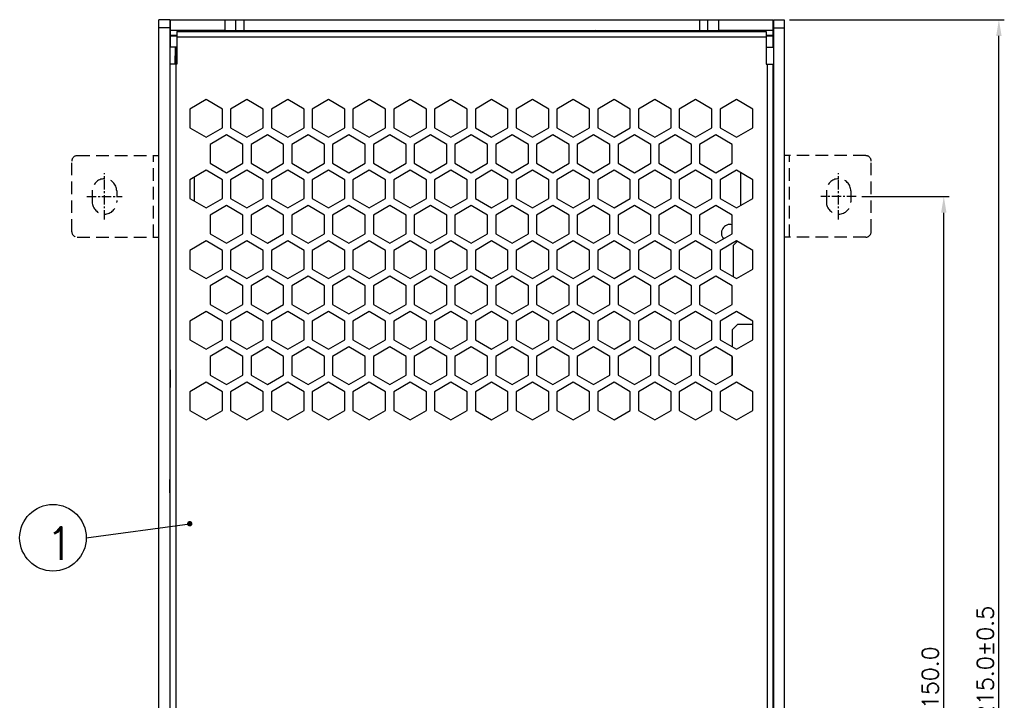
# Model space of a CAD drawing. Extents: x -31 to 1020, y 801 to 1395.
# Tile 10 of 29: x 415 to 596, y 1135 to 1260. Entities that reach past the tile are written whole.
import ezdxf

# ---------------------------------------------------------------- set-up
doc = ezdxf.new("R2010")
doc.units = 0
doc.header["$LTSCALE"] = 23.1
doc.header["$MEASUREMENT"] = 0
doc.linetypes.add('CENTER', pattern=[0.6, 0.375, -0.075, 0.075, -0.075])
doc.linetypes.add('HIDDEN', pattern=[0.375, 0.25, -0.125])
doc.layers.get('0').update_dxf_attribs({"linetype": 'CONTINUOUS'})
doc.layers.get('Defpoints').update_dxf_attribs({"linetype": 'CONTINUOUS'})
for name, color, linetype in [('00_COMPONENTS', 7, 'CONTINUOUS'), ('02___PRT_ALL_AXES', 7, 'CONTINUOUS'), ('CENTER', 130, 'CENTER'), ('DIM', 2, 'CONTINUOUS'), ('H', 6, 'HIDDEN')]:
    doc.layers.add(name, color=color, linetype=linetype)
doc.layers.add('Dimension', color=2, linetype='CONTINUOUS', lineweight=9)
doc.styles.add('SIMPLEX', font='SIMPLEX.shx')
doc.dimstyles.new('STANDARD$0', dxfattribs={"dimtxt": 3, "dimasz": 3, "dimexe": 1, "dimexo": 1, "dimgap": 1, "dimtad": 1, "dimdec": 1, "dimzin": 0, "dimdsep": 46, "dimtxsty": 'STANDARD', "dimcen": -0.5, "dimclrd": 2, "dimclre": 2, "dimclrt": 2, "dimadec": 0, "dimazin": 0, "dimtfac": 1, "dimtdec": 1, "dimtmove": 0, "dimatfit": 3, "dimfxl": 1, "dimtolj": 1, "dimtzin": 0, "dimarcsym": 0})

# ---------------------------------------------------------------- blocks, each defined once
blk = doc.blocks.new('*D34')
at = {"layer": 'Defpoints', "color": 0}
for p in [(555.95, 1260.07), (595.43, 1260.07), (555.95, 1045.07)]:
    blk.add_point(p, dxfattribs=at)
at = {"layer": 'DIM', "lineweight": -2}
for p, q in [((556.95, 1260.07), (596.43, 1260.07)), ((595.43, 1048.07), (595.43, 1257.07)), ((556.95, 1045.07), (596.43, 1045.07))]:
    blk.add_line(p, q, dxfattribs=at)
at = {"layer": 'DIM'}
for points in [[(594.93, 1257.07), (595.93, 1257.07), (595.43, 1260.07)], [(594.93, 1048.07), (595.93, 1048.07), (595.43, 1045.07)]]:
    blk.add_solid(points, dxfattribs=at)
at = {"layer": 'DIM', "insert": (592.93, 1140.85), "char_height": 3, "attachment_point": 5, "rotation": 90, "style": 'SIMPLEX'}
blk.add_mtext('\\A1;*215.0±0.5', dxfattribs=at)
blk = doc.blocks.new('*D61')
at = {"layer": 'Defpoints', "color": 0}
for p in [(569.2, 1227.57), (585.3, 1227.57), (569.2, 1077.57)]:
    blk.add_point(p, dxfattribs=at)
at = {"layer": 'Dimension', "lineweight": -2}
for p, q in [((570.2, 1227.57), (586.3, 1227.57)), ((585.3, 1080.57), (585.3, 1224.57)), ((570.2, 1077.57), (586.3, 1077.57))]:
    blk.add_line(p, q, dxfattribs=at)
at = {"layer": 'Dimension'}
for points in [[(584.8, 1224.57), (585.8, 1224.57), (585.3, 1227.57)], [(584.8, 1080.57), (585.8, 1080.57), (585.3, 1077.57)]]:
    blk.add_solid(points, dxfattribs=at)
at = {"layer": 'Dimension', "insert": (582.8, 1139.08), "char_height": 3, "attachment_point": 5, "rotation": 90, "style": 'SIMPLEX'}
blk.add_mtext('\\A1;150.0', dxfattribs=at)

msp = doc.modelspace()

# ---------------------------------------------------------------- linework, layer by layer
at = {"color": 7, "linetype": 'Continuous'}
for p, q in [((440.95, 1045.07), (440.95, 1260.07)), ((442.95, 1260.07), (440.95, 1260.07)), ((442.95, 1258.57), (440.95, 1258.57)), ((443.05, 1260.07), (443.05, 1255.04)), ((443.05, 1260.07), (553.85, 1260.07)), ((453.05, 1260.07), (453.05, 1257.87)), ((455.05, 1260.07), (455.05, 1258.07)), ((456.55, 1260.07), (456.55, 1258.07)), ((540.35, 1260.07), (540.35, 1258.07)), ((541.85, 1260.07), (541.85, 1258.07)), ((543.85, 1260.07), (543.85, 1257.87)), ((553.85, 1260.07), (553.85, 1255.04)), ((553.95, 1260.07), (555.95, 1260.07)), ((553.95, 1258.57), (555.95, 1258.57)), ((555.95, 1260.07), (555.95, 1045.07)), ((453.05, 1258.07), (443.05, 1258.07)), ((443.05, 1257.2), (444.25, 1257.2)), ((444.25, 1257.04), (443.05, 1257.04)), ((444.25, 1257.87), (444.25, 1251.87)), ((444.25, 1257.87), (552.65, 1257.87)), ((552.65, 1256.87), (444.25, 1256.87)), ((553.85, 1258.07), (543.85, 1258.07)), ((552.65, 1257.87), (552.65, 1251.87)), ((552.65, 1257.2), (553.85, 1257.2)), ((553.85, 1257.04), (552.65, 1257.04)), ((443.05, 1063.57), (443.05, 1251.87)), ((444.25, 1251.87), (443.05, 1251.87)), ((444.05, 1251.87), (444.05, 1063.57)), ((552.65, 1251.87), (553.85, 1251.87)), ((552.85, 1063.57), (552.85, 1251.87)), ((553.85, 1251.87), (553.85, 1063.57)), ((449.65, 1245.37), (446.65, 1243.63)), ((452.65, 1243.63), (449.65, 1245.37)), ((457.15, 1245.37), (454.15, 1243.63)), ((460.15, 1243.63), (457.15, 1245.37)), ((464.65, 1245.37), (461.65, 1243.63)), ((467.65, 1243.63), (464.65, 1245.37)), ((472.15, 1245.37), (469.15, 1243.63)), ((475.15, 1243.63), (472.15, 1245.37)), ((479.65, 1245.37), (476.65, 1243.63)), ((482.65, 1243.63), (479.65, 1245.37)), ((487.15, 1245.37), (484.15, 1243.63)), ((490.15, 1243.63), (487.15, 1245.37)), ((494.65, 1245.37), (491.65, 1243.63)), ((497.65, 1243.63), (494.65, 1245.37)), ((502.15, 1245.37), (499.15, 1243.63)), ((505.15, 1243.63), (502.15, 1245.37)), ((509.65, 1245.37), (506.65, 1243.63)), ((512.65, 1243.63), (509.65, 1245.37)), ((517.15, 1245.37), (514.15, 1243.63)), ((520.15, 1243.63), (517.15, 1245.37)), ((524.65, 1245.37), (521.65, 1243.63)), ((527.65, 1243.63), (524.65, 1245.37)), ((532.15, 1245.37), (529.15, 1243.63)), ((535.15, 1243.63), (532.15, 1245.37)), ((539.65, 1245.37), (536.65, 1243.63)), ((542.65, 1243.63), (539.65, 1245.37)), ((547.15, 1245.37), (544.15, 1243.63)), ((550.15, 1243.63), (547.15, 1245.37)), ((446.65, 1243.63), (446.65, 1240.17)), ((452.65, 1240.17), (452.65, 1243.63)), ((454.15, 1243.63), (454.15, 1240.17)), ((460.15, 1240.17), (460.15, 1243.63)), ((461.65, 1243.63), (461.65, 1240.17)), ((467.65, 1240.17), (467.65, 1243.63)), ((469.15, 1243.63), (469.15, 1240.17)), ((475.15, 1240.17), (475.15, 1243.63)), ((476.65, 1243.63), (476.65, 1240.17)), ((482.65, 1240.17), (482.65, 1243.63)), ((484.15, 1243.63), (484.15, 1240.17)), ((490.15, 1240.17), (490.15, 1243.63)), ((491.65, 1243.63), (491.65, 1240.17)), ((497.65, 1240.17), (497.65, 1243.63)), ((499.15, 1243.63), (499.15, 1240.17)), ((505.15, 1240.17), (505.15, 1243.63)), ((506.65, 1243.63), (506.65, 1240.17)), ((512.65, 1240.17), (512.65, 1243.63)), ((514.15, 1243.63), (514.15, 1240.17)), ((520.15, 1240.17), (520.15, 1243.63)), ((521.65, 1243.63), (521.65, 1240.17)), ((527.65, 1240.17), (527.65, 1243.63)), ((529.15, 1243.63), (529.15, 1240.17)), ((535.15, 1240.17), (535.15, 1243.63)), ((536.65, 1243.63), (536.65, 1240.17)), ((542.65, 1240.17), (542.65, 1243.63)), ((544.15, 1243.63), (544.15, 1240.17)), ((550.15, 1240.17), (550.15, 1243.63)), ((446.65, 1240.17), (449.65, 1238.44)), ((449.65, 1238.44), (452.65, 1240.17)), ((453.4, 1238.87), (450.4, 1237.14)), ((456.4, 1237.14), (453.4, 1238.87)), ((454.15, 1240.17), (457.15, 1238.44)), ((457.15, 1238.44), (460.15, 1240.17)), ((460.9, 1238.87), (457.9, 1237.14)), ((463.9, 1237.14), (460.9, 1238.87)), ((461.65, 1240.17), (464.65, 1238.44)), ((464.65, 1238.44), (467.65, 1240.17)), ((468.4, 1238.87), (465.4, 1237.14)), ((471.4, 1237.14), (468.4, 1238.87)), ((469.15, 1240.17), (472.15, 1238.44)), ((472.15, 1238.44), (475.15, 1240.17)), ((475.9, 1238.87), (472.9, 1237.14)), ((478.9, 1237.14), (475.9, 1238.87)), ((476.65, 1240.17), (479.65, 1238.44)), ((479.65, 1238.44), (482.65, 1240.17)), ((483.4, 1238.87), (480.4, 1237.14)), ((486.4, 1237.14), (483.4, 1238.87)), ((484.15, 1240.17), (487.15, 1238.44)), ((487.15, 1238.44), (490.15, 1240.17)), ((490.9, 1238.87), (487.9, 1237.14)), ((493.9, 1237.14), (490.9, 1238.87)), ((491.65, 1240.17), (494.65, 1238.44)), ((494.65, 1238.44), (497.65, 1240.17)), ((498.4, 1238.87), (495.4, 1237.14)), ((501.4, 1237.14), (498.4, 1238.87)), ((499.15, 1240.17), (502.15, 1238.44)), ((502.15, 1238.44), (505.15, 1240.17)), ((505.9, 1238.87), (502.9, 1237.14)), ((508.9, 1237.14), (505.9, 1238.87)), ((506.65, 1240.17), (509.65, 1238.44)), ((509.65, 1238.44), (512.65, 1240.17)), ((513.4, 1238.87), (510.4, 1237.14)), ((516.4, 1237.14), (513.4, 1238.87)), ((514.15, 1240.17), (517.15, 1238.44)), ((517.15, 1238.44), (520.15, 1240.17)), ((520.9, 1238.87), (517.9, 1237.14)), ((523.9, 1237.14), (520.9, 1238.87)), ((521.65, 1240.17), (524.65, 1238.44)), ((524.65, 1238.44), (527.65, 1240.17)), ((528.4, 1238.87), (525.4, 1237.14)), ((531.4, 1237.14), (528.4, 1238.87)), ((529.15, 1240.17), (532.15, 1238.44)), ((532.15, 1238.44), (535.15, 1240.17)), ((535.9, 1238.87), (532.9, 1237.14)), ((538.9, 1237.14), (535.9, 1238.87)), ((536.65, 1240.17), (539.65, 1238.44)), ((539.65, 1238.44), (542.65, 1240.17)), ((543.4, 1238.87), (540.4, 1237.14)), ((546.4, 1237.14), (543.4, 1238.87)), ((544.15, 1240.17), (547.15, 1238.44)), ((547.15, 1238.44), (550.15, 1240.17)), ((450.4, 1237.14), (450.4, 1233.68)), ((456.4, 1233.68), (456.4, 1237.14)), ((457.9, 1237.14), (457.9, 1233.68)), ((463.9, 1233.68), (463.9, 1237.14)), ((465.4, 1237.14), (465.4, 1233.68)), ((471.4, 1233.68), (471.4, 1237.14)), ((472.9, 1237.14), (472.9, 1233.68)), ((478.9, 1233.68), (478.9, 1237.14)), ((480.4, 1237.14), (480.4, 1233.68)), ((486.4, 1233.68), (486.4, 1237.14)), ((487.9, 1237.14), (487.9, 1233.68)), ((493.9, 1233.68), (493.9, 1237.14)), ((495.4, 1237.14), (495.4, 1233.68)), ((501.4, 1233.68), (501.4, 1237.14)), ((502.9, 1237.14), (502.9, 1233.68)), ((508.9, 1233.68), (508.9, 1237.14)), ((510.4, 1237.14), (510.4, 1233.68)), ((516.4, 1233.68), (516.4, 1237.14)), ((517.9, 1237.14), (517.9, 1233.68)), ((523.9, 1233.68), (523.9, 1237.14)), ((525.4, 1237.14), (525.4, 1233.68)), ((531.4, 1233.68), (531.4, 1237.14)), ((532.9, 1237.14), (532.9, 1233.68)), ((538.9, 1233.68), (538.9, 1237.14)), ((540.4, 1237.14), (540.4, 1233.68)), ((546.4, 1233.68), (546.4, 1237.14)), ((450.4, 1233.68), (453.4, 1231.94)), ((453.4, 1231.94), (456.4, 1233.68)), ((457.9, 1233.68), (460.9, 1231.94)), ((460.9, 1231.94), (463.9, 1233.68)), ((465.4, 1233.68), (468.4, 1231.94)), ((468.4, 1231.94), (471.4, 1233.68)), ((472.9, 1233.68), (475.9, 1231.94)), ((475.9, 1231.94), (478.9, 1233.68)), ((480.4, 1233.68), (483.4, 1231.94)), ((483.4, 1231.94), (486.4, 1233.68)), ((487.9, 1233.68), (490.9, 1231.94)), ((490.9, 1231.94), (493.9, 1233.68)), ((495.4, 1233.68), (498.4, 1231.94)), ((498.4, 1231.94), (501.4, 1233.68)), ((502.9, 1233.68), (505.9, 1231.94)), ((505.9, 1231.94), (508.9, 1233.68)), ((510.4, 1233.68), (513.4, 1231.94)), ((513.4, 1231.94), (516.4, 1233.68)), ((517.9, 1233.68), (520.9, 1231.94)), ((520.9, 1231.94), (523.9, 1233.68)), ((525.4, 1233.68), (528.4, 1231.94)), ((528.4, 1231.94), (531.4, 1233.68)), ((532.9, 1233.68), (535.9, 1231.94)), ((535.9, 1231.94), (538.9, 1233.68)), ((540.4, 1233.68), (543.4, 1231.94)), ((543.4, 1231.94), (546.4, 1233.68)), ((449.65, 1232.38), (446.65, 1230.64)), ((452.65, 1230.64), (449.65, 1232.38)), ((457.15, 1232.38), (454.15, 1230.64)), ((460.15, 1230.64), (457.15, 1232.38)), ((464.65, 1232.38), (461.65, 1230.64)), ((467.65, 1230.64), (464.65, 1232.38)), ((472.15, 1232.38), (469.15, 1230.64)), ((475.15, 1230.64), (472.15, 1232.38)), ((479.65, 1232.38), (476.65, 1230.64)), ((482.65, 1230.64), (479.65, 1232.38)), ((487.15, 1232.38), (484.15, 1230.64)), ((490.15, 1230.64), (487.15, 1232.38)), ((494.65, 1232.38), (491.65, 1230.64)), ((497.65, 1230.64), (494.65, 1232.38)), ((502.15, 1232.38), (499.15, 1230.64)), ((505.15, 1230.64), (502.15, 1232.38)), ((509.65, 1232.38), (506.65, 1230.64)), ((512.65, 1230.64), (509.65, 1232.38)), ((517.15, 1232.38), (514.15, 1230.64)), ((520.15, 1230.64), (517.15, 1232.38)), ((524.65, 1232.38), (521.65, 1230.64)), ((527.65, 1230.64), (524.65, 1232.38)), ((532.15, 1232.38), (529.15, 1230.64)), ((535.15, 1230.64), (532.15, 1232.38)), ((539.65, 1232.38), (536.65, 1230.64)), ((542.65, 1230.64), (539.65, 1232.38)), ((547.15, 1232.38), (544.15, 1230.64)), ((550.15, 1230.64), (547.15, 1232.38)), ((446.65, 1230.64), (446.65, 1227.18)), ((452.65, 1227.18), (452.65, 1230.64)), ((454.15, 1230.64), (454.15, 1227.18)), ((460.15, 1227.18), (460.15, 1230.64)), ((461.65, 1230.64), (461.65, 1227.18)), ((467.65, 1227.18), (467.65, 1230.64)), ((469.15, 1230.64), (469.15, 1227.18)), ((475.15, 1227.18), (475.15, 1230.64)), ((476.65, 1230.64), (476.65, 1227.18)), ((482.65, 1227.18), (482.65, 1230.64)), ((484.15, 1230.64), (484.15, 1227.18)), ((490.15, 1227.18), (490.15, 1230.64)), ((491.65, 1230.64), (491.65, 1227.18)), ((497.65, 1227.18), (497.65, 1230.64)), ((499.15, 1230.64), (499.15, 1227.18)), ((505.15, 1227.18), (505.15, 1230.64)), ((506.65, 1230.64), (506.65, 1227.18)), ((512.65, 1227.18), (512.65, 1230.64)), ((514.15, 1230.64), (514.15, 1227.18)), ((520.15, 1227.18), (520.15, 1230.64)), ((521.65, 1230.64), (521.65, 1227.18)), ((527.65, 1227.18), (527.65, 1230.64)), ((529.15, 1230.64), (529.15, 1227.18)), ((535.15, 1227.18), (535.15, 1230.64)), ((536.65, 1230.64), (536.65, 1227.18)), ((542.65, 1227.18), (542.65, 1230.64)), ((544.15, 1230.64), (544.15, 1227.18)), ((550.15, 1227.18), (550.15, 1230.64)), ((446.65, 1227.18), (449.65, 1225.45)), ((449.65, 1225.45), (452.65, 1227.18)), ((453.4, 1225.88), (450.4, 1224.15)), ((456.4, 1224.15), (453.4, 1225.88)), ((454.15, 1227.18), (457.15, 1225.45)), ((457.15, 1225.45), (460.15, 1227.18)), ((460.9, 1225.88), (457.9, 1224.15)), ((463.9, 1224.15), (460.9, 1225.88)), ((461.65, 1227.18), (464.65, 1225.45)), ((464.65, 1225.45), (467.65, 1227.18)), ((468.4, 1225.88), (465.4, 1224.15)), ((471.4, 1224.15), (468.4, 1225.88)), ((469.15, 1227.18), (472.15, 1225.45)), ((472.15, 1225.45), (475.15, 1227.18)), ((475.9, 1225.88), (472.9, 1224.15)), ((478.9, 1224.15), (475.9, 1225.88)), ((476.65, 1227.18), (479.65, 1225.45)), ((479.65, 1225.45), (482.65, 1227.18)), ((483.4, 1225.88), (480.4, 1224.15)), ((486.4, 1224.15), (483.4, 1225.88)), ((484.15, 1227.18), (487.15, 1225.45)), ((487.15, 1225.45), (490.15, 1227.18)), ((490.9, 1225.88), (487.9, 1224.15)), ((493.9, 1224.15), (490.9, 1225.88)), ((491.65, 1227.18), (494.65, 1225.45)), ((494.65, 1225.45), (497.65, 1227.18)), ((498.4, 1225.88), (495.4, 1224.15)), ((501.4, 1224.15), (498.4, 1225.88)), ((499.15, 1227.18), (502.15, 1225.45)), ((502.15, 1225.45), (505.15, 1227.18)), ((505.9, 1225.88), (502.9, 1224.15)), ((508.9, 1224.15), (505.9, 1225.88)), ((506.65, 1227.18), (509.65, 1225.45)), ((509.65, 1225.45), (512.65, 1227.18)), ((513.4, 1225.88), (510.4, 1224.15)), ((516.4, 1224.15), (513.4, 1225.88)), ((514.15, 1227.18), (517.15, 1225.45)), ((517.15, 1225.45), (520.15, 1227.18)), ((520.9, 1225.88), (517.9, 1224.15)), ((523.9, 1224.15), (520.9, 1225.88)), ((521.65, 1227.18), (524.65, 1225.45)), ((524.65, 1225.45), (527.65, 1227.18)), ((528.4, 1225.88), (525.4, 1224.15)), ((531.4, 1224.15), (528.4, 1225.88)), ((529.15, 1227.18), (532.15, 1225.45)), ((532.15, 1225.45), (535.15, 1227.18)), ((535.9, 1225.88), (532.9, 1224.15)), ((538.9, 1224.15), (535.9, 1225.88)), ((536.65, 1227.18), (539.65, 1225.45)), ((539.65, 1225.45), (542.65, 1227.18)), ((543.4, 1225.88), (540.4, 1224.15)), ((546.4, 1224.15), (543.4, 1225.88)), ((544.15, 1227.18), (547.15, 1225.45)), ((547.15, 1225.45), (550.15, 1227.18)), ((450.4, 1224.15), (450.4, 1220.68)), ((456.4, 1220.68), (456.4, 1224.15)), ((457.9, 1224.15), (457.9, 1220.68)), ((463.9, 1220.68), (463.9, 1224.15)), ((465.4, 1224.15), (465.4, 1220.68)), ((471.4, 1220.68), (471.4, 1224.15)), ((472.9, 1224.15), (472.9, 1220.68)), ((478.9, 1220.68), (478.9, 1224.15)), ((480.4, 1224.15), (480.4, 1220.68)), ((486.4, 1220.68), (486.4, 1224.15)), ((487.9, 1224.15), (487.9, 1220.68)), ((493.9, 1220.68), (493.9, 1224.15)), ((495.4, 1224.15), (495.4, 1220.68)), ((501.4, 1220.68), (501.4, 1224.15)), ((502.9, 1224.15), (502.9, 1220.68)), ((508.9, 1220.68), (508.9, 1224.15)), ((510.4, 1224.15), (510.4, 1220.68)), ((516.4, 1220.68), (516.4, 1224.15)), ((517.9, 1224.15), (517.9, 1220.68)), ((523.9, 1220.68), (523.9, 1224.15)), ((525.4, 1224.15), (525.4, 1220.68)), ((531.4, 1220.68), (531.4, 1224.15)), ((532.9, 1224.15), (532.9, 1220.68)), ((538.9, 1220.68), (538.9, 1224.15)), ((540.4, 1224.15), (540.4, 1220.68)), ((546.4, 1220.68), (546.4, 1224.15)), ((450.4, 1220.68), (453.4, 1218.95)), ((453.4, 1218.95), (456.4, 1220.68)), ((457.9, 1220.68), (460.9, 1218.95)), ((460.9, 1218.95), (463.9, 1220.68)), ((465.4, 1220.68), (468.4, 1218.95)), ((468.4, 1218.95), (471.4, 1220.68)), ((472.9, 1220.68), (475.9, 1218.95)), ((475.9, 1218.95), (478.9, 1220.68)), ((480.4, 1220.68), (483.4, 1218.95)), ((483.4, 1218.95), (486.4, 1220.68)), ((487.9, 1220.68), (490.9, 1218.95)), ((490.9, 1218.95), (493.9, 1220.68)), ((495.4, 1220.68), (498.4, 1218.95)), ((498.4, 1218.95), (501.4, 1220.68)), ((502.9, 1220.68), (505.9, 1218.95)), ((505.9, 1218.95), (508.9, 1220.68)), ((510.4, 1220.68), (513.4, 1218.95)), ((513.4, 1218.95), (516.4, 1220.68)), ((517.9, 1220.68), (520.9, 1218.95)), ((520.9, 1218.95), (523.9, 1220.68)), ((525.4, 1220.68), (528.4, 1218.95)), ((528.4, 1218.95), (531.4, 1220.68)), ((532.9, 1220.68), (535.9, 1218.95)), ((535.9, 1218.95), (538.9, 1220.68)), ((540.4, 1220.68), (543.4, 1218.95)), ((543.4, 1218.95), (546.4, 1220.68)), ((449.65, 1219.39), (446.65, 1217.65)), ((452.65, 1217.65), (449.65, 1219.39)), ((457.15, 1219.39), (454.15, 1217.65)), ((460.15, 1217.65), (457.15, 1219.39)), ((464.65, 1219.39), (461.65, 1217.65)), ((467.65, 1217.65), (464.65, 1219.39)), ((472.15, 1219.39), (469.15, 1217.65)), ((475.15, 1217.65), (472.15, 1219.39)), ((479.65, 1219.39), (476.65, 1217.65)), ((482.65, 1217.65), (479.65, 1219.39)), ((487.15, 1219.39), (484.15, 1217.65)), ((490.15, 1217.65), (487.15, 1219.39)), ((494.65, 1219.39), (491.65, 1217.65)), ((497.65, 1217.65), (494.65, 1219.39)), ((502.15, 1219.39), (499.15, 1217.65)), ((505.15, 1217.65), (502.15, 1219.39)), ((509.65, 1219.39), (506.65, 1217.65)), ((512.65, 1217.65), (509.65, 1219.39)), ((517.15, 1219.39), (514.15, 1217.65)), ((520.15, 1217.65), (517.15, 1219.39)), ((524.65, 1219.39), (521.65, 1217.65)), ((527.65, 1217.65), (524.65, 1219.39)), ((532.15, 1219.39), (529.15, 1217.65)), ((535.15, 1217.65), (532.15, 1219.39)), ((539.65, 1219.39), (536.65, 1217.65)), ((542.65, 1217.65), (539.65, 1219.39)), ((547.15, 1219.39), (544.15, 1217.65)), ((550.15, 1217.65), (547.15, 1219.39)), ((446.65, 1217.65), (446.65, 1214.19)), ((452.65, 1214.19), (452.65, 1217.65)), ((454.15, 1217.65), (454.15, 1214.19)), ((460.15, 1214.19), (460.15, 1217.65)), ((461.65, 1217.65), (461.65, 1214.19)), ((467.65, 1214.19), (467.65, 1217.65)), ((469.15, 1217.65), (469.15, 1214.19)), ((475.15, 1214.19), (475.15, 1217.65)), ((476.65, 1217.65), (476.65, 1214.19)), ((482.65, 1214.19), (482.65, 1217.65)), ((484.15, 1217.65), (484.15, 1214.19)), ((490.15, 1214.19), (490.15, 1217.65)), ((491.65, 1217.65), (491.65, 1214.19)), ((497.65, 1214.19), (497.65, 1217.65)), ((499.15, 1217.65), (499.15, 1214.19)), ((505.15, 1214.19), (505.15, 1217.65)), ((506.65, 1217.65), (506.65, 1214.19)), ((512.65, 1214.19), (512.65, 1217.65)), ((514.15, 1217.65), (514.15, 1214.19)), ((520.15, 1214.19), (520.15, 1217.65)), ((521.65, 1217.65), (521.65, 1214.19)), ((527.65, 1214.19), (527.65, 1217.65)), ((529.15, 1217.65), (529.15, 1214.19)), ((535.15, 1214.19), (535.15, 1217.65)), ((536.65, 1217.65), (536.65, 1214.19)), ((542.65, 1214.19), (542.65, 1217.65)), ((544.15, 1217.65), (544.15, 1214.19)), ((550.15, 1214.19), (550.15, 1217.65)), ((553.95, 1215.87), (553.85, 1215.87)), ((446.65, 1214.19), (449.65, 1212.46)), ((449.65, 1212.46), (452.65, 1214.19)), ((454.15, 1214.19), (457.15, 1212.46)), ((457.15, 1212.46), (460.15, 1214.19)), ((461.65, 1214.19), (464.65, 1212.46)), ((464.65, 1212.46), (467.65, 1214.19)), ((469.15, 1214.19), (472.15, 1212.46)), ((472.15, 1212.46), (475.15, 1214.19)), ((476.65, 1214.19), (479.65, 1212.46)), ((479.65, 1212.46), (482.65, 1214.19)), ((484.15, 1214.19), (487.15, 1212.46)), ((487.15, 1212.46), (490.15, 1214.19)), ((491.65, 1214.19), (494.65, 1212.46)), ((494.65, 1212.46), (497.65, 1214.19)), ((499.15, 1214.19), (502.15, 1212.46)), ((502.15, 1212.46), (505.15, 1214.19)), ((506.65, 1214.19), (509.65, 1212.46)), ((509.65, 1212.46), (512.65, 1214.19)), ((514.15, 1214.19), (517.15, 1212.46)), ((517.15, 1212.46), (520.15, 1214.19)), ((521.65, 1214.19), (524.65, 1212.46)), ((524.65, 1212.46), (527.65, 1214.19)), ((529.15, 1214.19), (532.15, 1212.46)), ((532.15, 1212.46), (535.15, 1214.19)), ((536.65, 1214.19), (539.65, 1212.46)), ((539.65, 1212.46), (542.65, 1214.19)), ((544.15, 1214.19), (547.15, 1212.46)), ((547.15, 1212.46), (550.15, 1214.19)), ((453.4, 1212.89), (450.4, 1211.16)), ((456.4, 1211.16), (453.4, 1212.89)), ((460.9, 1212.89), (457.9, 1211.16)), ((463.9, 1211.16), (460.9, 1212.89)), ((468.4, 1212.89), (465.4, 1211.16)), ((471.4, 1211.16), (468.4, 1212.89)), ((475.9, 1212.89), (472.9, 1211.16)), ((478.9, 1211.16), (475.9, 1212.89)), ((483.4, 1212.89), (480.4, 1211.16)), ((486.4, 1211.16), (483.4, 1212.89)), ((490.9, 1212.89), (487.9, 1211.16)), ((493.9, 1211.16), (490.9, 1212.89)), ((498.4, 1212.89), (495.4, 1211.16)), ((501.4, 1211.16), (498.4, 1212.89)), ((505.9, 1212.89), (502.9, 1211.16)), ((508.9, 1211.16), (505.9, 1212.89)), ((513.4, 1212.89), (510.4, 1211.16)), ((516.4, 1211.16), (513.4, 1212.89)), ((520.9, 1212.89), (517.9, 1211.16)), ((523.9, 1211.16), (520.9, 1212.89)), ((528.4, 1212.89), (525.4, 1211.16)), ((531.4, 1211.16), (528.4, 1212.89)), ((535.9, 1212.89), (532.9, 1211.16)), ((538.9, 1211.16), (535.9, 1212.89)), ((543.4, 1212.89), (540.4, 1211.16)), ((546.4, 1211.16), (543.4, 1212.89)), ((450.4, 1211.16), (450.4, 1207.69)), ((456.4, 1207.69), (456.4, 1211.16)), ((457.9, 1211.16), (457.9, 1207.69)), ((463.9, 1207.69), (463.9, 1211.16)), ((465.4, 1211.16), (465.4, 1207.69)), ((471.4, 1207.69), (471.4, 1211.16)), ((472.9, 1211.16), (472.9, 1207.69)), ((478.9, 1207.69), (478.9, 1211.16)), ((480.4, 1211.16), (480.4, 1207.69)), ((486.4, 1207.69), (486.4, 1211.16)), ((487.9, 1211.16), (487.9, 1207.69)), ((493.9, 1207.69), (493.9, 1211.16)), ((495.4, 1211.16), (495.4, 1207.69)), ((501.4, 1207.69), (501.4, 1211.16)), ((502.9, 1211.16), (502.9, 1207.69)), ((508.9, 1207.69), (508.9, 1211.16)), ((510.4, 1211.16), (510.4, 1207.69)), ((516.4, 1207.69), (516.4, 1211.16)), ((517.9, 1211.16), (517.9, 1207.69)), ((523.9, 1207.69), (523.9, 1211.16)), ((525.4, 1211.16), (525.4, 1207.69)), ((531.4, 1207.69), (531.4, 1211.16)), ((532.9, 1211.16), (532.9, 1207.69)), ((538.9, 1207.69), (538.9, 1211.16)), ((540.4, 1211.16), (540.4, 1207.69)), ((546.4, 1207.69), (546.4, 1211.16)), ((449.65, 1206.4), (446.65, 1204.66)), ((452.65, 1204.66), (449.65, 1206.4)), ((450.4, 1207.69), (453.4, 1205.96)), ((453.4, 1205.96), (456.4, 1207.69)), ((457.15, 1206.4), (454.15, 1204.66)), ((460.15, 1204.66), (457.15, 1206.4)), ((457.9, 1207.69), (460.9, 1205.96)), ((460.9, 1205.96), (463.9, 1207.69)), ((464.65, 1206.4), (461.65, 1204.66)), ((467.65, 1204.66), (464.65, 1206.4)), ((465.4, 1207.69), (468.4, 1205.96)), ((468.4, 1205.96), (471.4, 1207.69)), ((472.15, 1206.4), (469.15, 1204.66)), ((475.15, 1204.66), (472.15, 1206.4)), ((472.9, 1207.69), (475.9, 1205.96)), ((475.9, 1205.96), (478.9, 1207.69)), ((479.65, 1206.4), (476.65, 1204.66)), ((482.65, 1204.66), (479.65, 1206.4)), ((480.4, 1207.69), (483.4, 1205.96)), ((483.4, 1205.96), (486.4, 1207.69)), ((487.15, 1206.4), (484.15, 1204.66)), ((490.15, 1204.66), (487.15, 1206.4)), ((487.9, 1207.69), (490.9, 1205.96)), ((490.9, 1205.96), (493.9, 1207.69)), ((494.65, 1206.4), (491.65, 1204.66)), ((497.65, 1204.66), (494.65, 1206.4)), ((495.4, 1207.69), (498.4, 1205.96)), ((498.4, 1205.96), (501.4, 1207.69)), ((502.15, 1206.4), (499.15, 1204.66)), ((505.15, 1204.66), (502.15, 1206.4)), ((502.9, 1207.69), (505.9, 1205.96)), ((505.9, 1205.96), (508.9, 1207.69)), ((509.65, 1206.4), (506.65, 1204.66)), ((512.65, 1204.66), (509.65, 1206.4)), ((510.4, 1207.69), (513.4, 1205.96)), ((513.4, 1205.96), (516.4, 1207.69)), ((517.15, 1206.4), (514.15, 1204.66)), ((520.15, 1204.66), (517.15, 1206.4)), ((517.9, 1207.69), (520.9, 1205.96)), ((520.9, 1205.96), (523.9, 1207.69)), ((524.65, 1206.4), (521.65, 1204.66)), ((527.65, 1204.66), (524.65, 1206.4)), ((525.4, 1207.69), (528.4, 1205.96)), ((528.4, 1205.96), (531.4, 1207.69)), ((532.15, 1206.4), (529.15, 1204.66)), ((535.15, 1204.66), (532.15, 1206.4)), ((532.9, 1207.69), (535.9, 1205.96)), ((535.9, 1205.96), (538.9, 1207.69)), ((539.65, 1206.4), (536.65, 1204.66)), ((542.65, 1204.66), (539.65, 1206.4)), ((540.4, 1207.69), (543.4, 1205.96)), ((543.4, 1205.96), (546.4, 1207.69)), ((547.15, 1206.4), (544.15, 1204.66)), ((550.15, 1204.66), (547.15, 1206.4)), ((446.65, 1204.66), (446.65, 1201.2)), ((452.65, 1201.2), (452.65, 1204.66)), ((454.15, 1204.66), (454.15, 1201.2)), ((460.15, 1201.2), (460.15, 1204.66)), ((461.65, 1204.66), (461.65, 1201.2)), ((467.65, 1201.2), (467.65, 1204.66)), ((469.15, 1204.66), (469.15, 1201.2)), ((475.15, 1201.2), (475.15, 1204.66)), ((476.65, 1204.66), (476.65, 1201.2)), ((482.65, 1201.2), (482.65, 1204.66)), ((484.15, 1204.66), (484.15, 1201.2)), ((490.15, 1201.2), (490.15, 1204.66)), ((491.65, 1204.66), (491.65, 1201.2)), ((497.65, 1201.2), (497.65, 1204.66)), ((499.15, 1204.66), (499.15, 1201.2)), ((505.15, 1201.2), (505.15, 1204.66)), ((506.65, 1204.66), (506.65, 1201.2)), ((512.65, 1201.2), (512.65, 1204.66)), ((514.15, 1204.66), (514.15, 1201.2)), ((520.15, 1201.2), (520.15, 1204.66)), ((521.65, 1204.66), (521.65, 1201.2)), ((527.65, 1201.2), (527.65, 1204.66)), ((529.15, 1204.66), (529.15, 1201.2)), ((535.15, 1201.2), (535.15, 1204.66)), ((536.65, 1204.66), (536.65, 1201.2)), ((542.65, 1201.2), (542.65, 1204.66)), ((544.15, 1204.66), (544.15, 1201.2)), ((550.15, 1201.2), (550.15, 1204.66)), ((446.65, 1201.2), (449.65, 1199.47)), ((449.65, 1199.47), (452.65, 1201.2)), ((454.15, 1201.2), (457.15, 1199.47)), ((457.15, 1199.47), (460.15, 1201.2)), ((461.65, 1201.2), (464.65, 1199.47)), ((464.65, 1199.47), (467.65, 1201.2)), ((469.15, 1201.2), (472.15, 1199.47)), ((472.15, 1199.47), (475.15, 1201.2)), ((476.65, 1201.2), (479.65, 1199.47)), ((479.65, 1199.47), (482.65, 1201.2)), ((484.15, 1201.2), (487.15, 1199.47)), ((487.15, 1199.47), (490.15, 1201.2)), ((491.65, 1201.2), (494.65, 1199.47)), ((494.65, 1199.47), (497.65, 1201.2)), ((499.15, 1201.2), (502.15, 1199.47)), ((502.15, 1199.47), (505.15, 1201.2)), ((506.65, 1201.2), (509.65, 1199.47)), ((509.65, 1199.47), (512.65, 1201.2)), ((514.15, 1201.2), (517.15, 1199.47)), ((517.15, 1199.47), (520.15, 1201.2)), ((521.65, 1201.2), (524.65, 1199.47)), ((524.65, 1199.47), (527.65, 1201.2)), ((529.15, 1201.2), (532.15, 1199.47)), ((532.15, 1199.47), (535.15, 1201.2)), ((536.65, 1201.2), (539.65, 1199.47)), ((539.65, 1199.47), (542.65, 1201.2)), ((544.15, 1201.2), (547.15, 1199.47)), ((547.15, 1199.47), (550.15, 1201.2)), ((453.4, 1199.9), (450.4, 1198.17)), ((456.4, 1198.17), (453.4, 1199.9)), ((460.9, 1199.9), (457.9, 1198.17)), ((463.9, 1198.17), (460.9, 1199.9)), ((468.4, 1199.9), (465.4, 1198.17)), ((471.4, 1198.17), (468.4, 1199.9)), ((475.9, 1199.9), (472.9, 1198.17)), ((478.9, 1198.17), (475.9, 1199.9)), ((483.4, 1199.9), (480.4, 1198.17)), ((486.4, 1198.17), (483.4, 1199.9)), ((490.9, 1199.9), (487.9, 1198.17)), ((493.9, 1198.17), (490.9, 1199.9)), ((498.4, 1199.9), (495.4, 1198.17)), ((501.4, 1198.17), (498.4, 1199.9)), ((505.9, 1199.9), (502.9, 1198.17)), ((508.9, 1198.17), (505.9, 1199.9)), ((513.4, 1199.9), (510.4, 1198.17)), ((516.4, 1198.17), (513.4, 1199.9)), ((520.9, 1199.9), (517.9, 1198.17)), ((523.9, 1198.17), (520.9, 1199.9)), ((528.4, 1199.9), (525.4, 1198.17)), ((531.4, 1198.17), (528.4, 1199.9)), ((535.9, 1199.9), (532.9, 1198.17)), ((538.9, 1198.17), (535.9, 1199.9)), ((543.4, 1199.9), (540.4, 1198.17)), ((546.4, 1198.17), (543.4, 1199.9)), ((450.4, 1198.17), (450.4, 1194.7)), ((456.4, 1194.7), (456.4, 1198.17)), ((457.9, 1198.17), (457.9, 1194.7)), ((463.9, 1194.7), (463.9, 1198.17)), ((465.4, 1198.17), (465.4, 1194.7)), ((471.4, 1194.7), (471.4, 1198.17)), ((472.9, 1198.17), (472.9, 1194.7)), ((478.9, 1194.7), (478.9, 1198.17)), ((480.4, 1198.17), (480.4, 1194.7)), ((486.4, 1194.7), (486.4, 1198.17)), ((487.9, 1198.17), (487.9, 1194.7)), ((493.9, 1194.7), (493.9, 1198.17)), ((495.4, 1198.17), (495.4, 1194.7)), ((501.4, 1194.7), (501.4, 1198.17)), ((502.9, 1198.17), (502.9, 1194.7)), ((508.9, 1194.7), (508.9, 1198.17)), ((510.4, 1198.17), (510.4, 1194.7)), ((516.4, 1194.7), (516.4, 1198.17)), ((517.9, 1198.17), (517.9, 1194.7)), ((523.9, 1194.7), (523.9, 1198.17)), ((525.4, 1198.17), (525.4, 1194.7)), ((531.4, 1194.7), (531.4, 1198.17)), ((532.9, 1198.17), (532.9, 1194.7)), ((538.9, 1194.7), (538.9, 1198.17)), ((540.4, 1198.17), (540.4, 1194.7)), ((546.4, 1194.7), (546.4, 1198.17)), ((449.65, 1193.41), (446.65, 1191.67)), ((452.65, 1191.67), (449.65, 1193.41)), ((450.4, 1194.7), (453.4, 1192.97)), ((453.4, 1192.97), (456.4, 1194.7)), ((457.15, 1193.41), (454.15, 1191.67)), ((460.15, 1191.67), (457.15, 1193.41)), ((457.9, 1194.7), (460.9, 1192.97)), ((460.9, 1192.97), (463.9, 1194.7)), ((464.65, 1193.41), (461.65, 1191.67)), ((467.65, 1191.67), (464.65, 1193.41)), ((465.4, 1194.7), (468.4, 1192.97)), ((468.4, 1192.97), (471.4, 1194.7)), ((472.15, 1193.41), (469.15, 1191.67)), ((475.15, 1191.67), (472.15, 1193.41)), ((472.9, 1194.7), (475.9, 1192.97)), ((475.9, 1192.97), (478.9, 1194.7)), ((479.65, 1193.41), (476.65, 1191.67)), ((482.65, 1191.67), (479.65, 1193.41)), ((480.4, 1194.7), (483.4, 1192.97)), ((483.4, 1192.97), (486.4, 1194.7)), ((487.15, 1193.41), (484.15, 1191.67)), ((490.15, 1191.67), (487.15, 1193.41)), ((487.9, 1194.7), (490.9, 1192.97)), ((490.9, 1192.97), (493.9, 1194.7)), ((494.65, 1193.41), (491.65, 1191.67)), ((497.65, 1191.67), (494.65, 1193.41)), ((495.4, 1194.7), (498.4, 1192.97)), ((498.4, 1192.97), (501.4, 1194.7)), ((502.15, 1193.41), (499.15, 1191.67)), ((505.15, 1191.67), (502.15, 1193.41)), ((502.9, 1194.7), (505.9, 1192.97)), ((505.9, 1192.97), (508.9, 1194.7)), ((509.65, 1193.41), (506.65, 1191.67)), ((512.65, 1191.67), (509.65, 1193.41)), ((510.4, 1194.7), (513.4, 1192.97)), ((513.4, 1192.97), (516.4, 1194.7)), ((517.15, 1193.41), (514.15, 1191.67)), ((520.15, 1191.67), (517.15, 1193.41)), ((517.9, 1194.7), (520.9, 1192.97)), ((520.9, 1192.97), (523.9, 1194.7)), ((524.65, 1193.41), (521.65, 1191.67)), ((527.65, 1191.67), (524.65, 1193.41)), ((525.4, 1194.7), (528.4, 1192.97)), ((528.4, 1192.97), (531.4, 1194.7)), ((532.15, 1193.41), (529.15, 1191.67)), ((535.15, 1191.67), (532.15, 1193.41)), ((532.9, 1194.7), (535.9, 1192.97)), ((535.9, 1192.97), (538.9, 1194.7)), ((539.65, 1193.41), (536.65, 1191.67)), ((542.65, 1191.67), (539.65, 1193.41)), ((540.4, 1194.7), (543.4, 1192.97)), ((543.4, 1192.97), (546.4, 1194.7)), ((547.15, 1193.41), (544.15, 1191.67)), ((550.15, 1191.67), (547.15, 1193.41)), ((446.65, 1191.67), (446.65, 1188.21)), ((452.65, 1188.21), (452.65, 1191.67)), ((454.15, 1191.67), (454.15, 1188.21)), ((460.15, 1188.21), (460.15, 1191.67)), ((461.65, 1191.67), (461.65, 1188.21)), ((467.65, 1188.21), (467.65, 1191.67)), ((469.15, 1191.67), (469.15, 1188.21)), ((475.15, 1188.21), (475.15, 1191.67)), ((476.65, 1191.67), (476.65, 1188.21)), ((482.65, 1188.21), (482.65, 1191.67)), ((484.15, 1191.67), (484.15, 1188.21)), ((490.15, 1188.21), (490.15, 1191.67)), ((491.65, 1191.67), (491.65, 1188.21)), ((497.65, 1188.21), (497.65, 1191.67)), ((499.15, 1191.67), (499.15, 1188.21)), ((505.15, 1188.21), (505.15, 1191.67)), ((506.65, 1191.67), (506.65, 1188.21)), ((512.65, 1188.21), (512.65, 1191.67)), ((514.15, 1191.67), (514.15, 1188.21)), ((520.15, 1188.21), (520.15, 1191.67)), ((521.65, 1191.67), (521.65, 1188.21)), ((527.65, 1188.21), (527.65, 1191.67)), ((529.15, 1191.67), (529.15, 1188.21)), ((535.15, 1188.21), (535.15, 1191.67)), ((536.65, 1191.67), (536.65, 1188.21)), ((542.65, 1188.21), (542.65, 1191.67)), ((544.15, 1191.67), (544.15, 1188.21)), ((550.15, 1188.21), (550.15, 1191.67)), ((446.65, 1188.21), (449.65, 1186.48)), ((449.65, 1186.48), (452.65, 1188.21)), ((454.15, 1188.21), (457.15, 1186.48)), ((457.15, 1186.48), (460.15, 1188.21)), ((461.65, 1188.21), (464.65, 1186.48)), ((464.65, 1186.48), (467.65, 1188.21)), ((469.15, 1188.21), (472.15, 1186.48)), ((472.15, 1186.48), (475.15, 1188.21)), ((476.65, 1188.21), (479.65, 1186.48)), ((479.65, 1186.48), (482.65, 1188.21)), ((484.15, 1188.21), (487.15, 1186.48)), ((487.15, 1186.48), (490.15, 1188.21)), ((491.65, 1188.21), (494.65, 1186.48)), ((494.65, 1186.48), (497.65, 1188.21)), ((499.15, 1188.21), (502.15, 1186.48)), ((502.15, 1186.48), (505.15, 1188.21)), ((506.65, 1188.21), (509.65, 1186.48)), ((509.65, 1186.48), (512.65, 1188.21)), ((514.15, 1188.21), (517.15, 1186.48)), ((517.15, 1186.48), (520.15, 1188.21)), ((521.65, 1188.21), (524.65, 1186.48)), ((524.65, 1186.48), (527.65, 1188.21)), ((529.15, 1188.21), (532.15, 1186.48)), ((532.15, 1186.48), (535.15, 1188.21)), ((536.65, 1188.21), (539.65, 1186.48)), ((539.65, 1186.48), (542.65, 1188.21)), ((544.15, 1188.21), (547.15, 1186.48)), ((547.15, 1186.48), (550.15, 1188.21)), ((443.05, 1149.37), (442.95, 1149.37)), ((553.85, 1139.27), (553.95, 1139.27))]:
    msp.add_line(p, q, dxfattribs=at)
at = {"color": 3, "linetype": 'Continuous'}
for p, q in [((442.95, 1260.07), (442.95, 1045.07)), ((553.95, 1260.07), (553.95, 1045.07)), ((453.05, 1258.07), (543.85, 1258.07)), ((442.95, 1256.07), (443.05, 1256.07)), ((444.25, 1255.04), (443.05, 1255.04)), ((552.65, 1255.04), (553.85, 1255.04)), ((442.95, 1209.07), (443.05, 1209.07)), ((442.95, 1205.07), (443.05, 1205.07)), ((442.95, 1200.07), (443.05, 1200.07)), ((442.95, 1196.07), (443.05, 1196.07))]:
    msp.add_line(p, q, dxfattribs=at)
for centre, radius, start, end in [((469.15, 1260.07), 6.2, 198.8191, 200.8565), ((497.75, 1260.07), 6.2, 339.1435, 341.1809), ((555.95, 1215.87), 4.7, 115.1843, 116.616), ((440.95, 1149.37), 4.7, 63.384, 64.8157), ((555.95, 1139.27), 4.7, 243.384, 244.8157)]:
    msp.add_arc(centre, radius, start, end, dxfattribs=at)
at = {"color": 7, "linetype": 'Continuous'}
for centre, radius, start, end in [((469.15, 1260.07), 4.2, 208.5861, 211.6902), ((497.75, 1260.07), 4.2, 328.3098, 331.4139), ((555.95, 1215.87), 2.7, 138.1112, 141.1073), ((440.95, 1149.37), 2.7, 38.8927, 41.8888), ((555.95, 1139.27), 2.7, 218.8927, 221.8888)]:
    msp.add_arc(centre, radius, start, end, dxfattribs=at)
at = {"layer": '00_COMPONENTS', "color": 7, "linetype": 'Continuous'}
for p, q in [((504.6, 1258.07), (517.87, 1257.87)), ((534.45, 1257.87), (521.19, 1258.07)), ((553.95, 1257.57), (553.85, 1257.57)), ((553.85, 1257.32), (553.95, 1257.32)), ((443.94, 1255.04), (443.89, 1251.87)), ((444.14, 1251.87), (444.19, 1255.04)), ((553.95, 1241.29), (553.85, 1234.65)), ((547.95, 1225.91), (547.95, 1231.91)), ((447.45, 1231.11), (447.45, 1226.72)), ((547.32, 1219.29), (546.55, 1218.52)), ((546.55, 1218.52), (546.55, 1212.8)), ((547.35, 1204.02), (546.35, 1203.02)), ((546.35, 1203.02), (546.35, 1199.93)), ((550.15, 1204.02), (547.35, 1204.02)), ((546.35, 1198.17), (546.35, 1194.7)), ((443.05, 1195.68), (442.95, 1189.05)), ((442.95, 1173.07), (443.03, 1178.07))]:
    msp.add_line(p, q, dxfattribs=at)
msp.add_arc((546, 1220.82), 1.6, 75.2805, 221.4936, dxfattribs=at)
at = {"layer": '02___PRT_ALL_AXES', "color": 3, "linetype": 'Continuous'}
for p, q in [((553.95, 1231.57), (553.85, 1231.57)), ((553.95, 1223.57), (553.85, 1223.57))]:
    msp.add_line(p, q, dxfattribs=at)
at = {"layer": 'CENTER', "ltscale": 0.2}
for p, q in [((430.95, 1223.32), (430.95, 1231.82)), ((565.95, 1223.32), (565.95, 1231.82)), ((427.7, 1227.57), (434.2, 1227.57)), ((569.2, 1227.57), (562.7, 1227.57))]:
    msp.add_line(p, q, dxfattribs=at)
at = {"layer": 'DIM'}
msp.add_line((427.59, 1164.81), (446.63, 1167.39), dxfattribs=at)
at = {"layer": 'DIM', "ltscale": 2, "const_width": 0.5}
msp.add_lwpolyline([(446.5, 1167.61, 1), (446.75, 1167.18, 1)], format="xyb", close=True, dxfattribs=at)
at = {"layer": 'DIM', "ltscale": 2}
msp.add_circle((421.47, 1164.81), 6.12, dxfattribs=at)
at = {"layer": 'H', "ltscale": 0.4}
for p, q in [((425.95, 1235.07), (440.95, 1235.07)), ((439.95, 1220.07), (439.95, 1235.07)), ((570.95, 1235.07), (555.95, 1235.07)), ((556.95, 1220.07), (556.95, 1235.07)), ((424.95, 1221.07), (424.95, 1234.07)), ((571.95, 1221.07), (571.95, 1234.07)), ((428.7, 1228.57), (428.7, 1226.57)), ((563.7, 1228.57), (563.7, 1226.57)), ((568.2, 1228.57), (568.2, 1226.57)), ((425.95, 1220.07), (440.95, 1220.07)), ((570.95, 1220.07), (555.95, 1220.07))]:
    msp.add_line(p, q, dxfattribs=at)
at = {"layer": 'H'}
for p, q in [((442.95, 1231.57), (443.05, 1231.57)), ((442.95, 1223.57), (443.05, 1223.57))]:
    msp.add_line(p, q, dxfattribs=at)
at = {"layer": 'H', "ltscale": 0.2}
msp.add_line((433.2, 1228.57), (433.2, 1226.57), dxfattribs=at)
at = {"layer": 'H', "ltscale": 0.4}
for centre, radius, start, end in [((425.95, 1234.07), 1, 90, 180), ((570.95, 1234.07), 1, 360, 90), ((430.95, 1228.57), 2.25, 0, 180), ((565.95, 1228.57), 2.25, 0, 180), ((430.95, 1226.57), 2.25, 180, 0), ((565.95, 1226.57), 2.25, 180, 0), ((570.95, 1221.07), 1, 270, 360)]:
    msp.add_arc(centre, radius, start, end, dxfattribs=at)
at = {"layer": 'H', "ltscale": 0.2}
msp.add_arc((425.95, 1221.07), 1, 180, 270, dxfattribs=at)

# ---------------------------------------------------------------- texts
at = {"layer": 'DIM', "ltscale": 2, "style": 'SIMPLEX'}
msp.add_text('1', height=6, dxfattribs=at).set_placement((420.18, 1160.76))

# ---------------------------------------------------------------- dimensions: what is measured, and where the dimension line sits
at = {"layer": 'DIM'}
dim = msp.add_linear_dim(base=(595.43, 1260.07), p1=(555.95, 1045.07), p2=(555.95, 1260.07), angle=90, text='*<>', dimstyle='STANDARD$0', override={"dimtxsty": 'SIMPLEX', "dimcen": -2, "dimclrd": 256, "dimclre": 256, "dimclrt": 256, "dimtol": 1, "dimtp": 0.5, "dimtm": 0.5}, dxfattribs=at)
dim.commit()
dim.dimension.update_dxf_attribs({"geometry": '*D34', "text_midpoint": (595.43, 1140.85), "dimtype": 160})
at = {"layer": 'Dimension'}
dim = msp.add_linear_dim(base=(585.3, 1227.57), p1=(569.2, 1077.57), p2=(569.2, 1227.57), angle=90, dimstyle='STANDARD$0', override={"dimtad": 3, "dimtxsty": 'SIMPLEX', "dimcen": -2, "dimclrd": 256, "dimclre": 256, "dimclrt": 256, "dimtdec": 0}, dxfattribs=at)
dim.commit()
dim.dimension.update_dxf_attribs({"geometry": '*D61', "text_midpoint": (585.3, 1139.08), "dimtype": 160})

doc.saveas('drawing.dxf')
